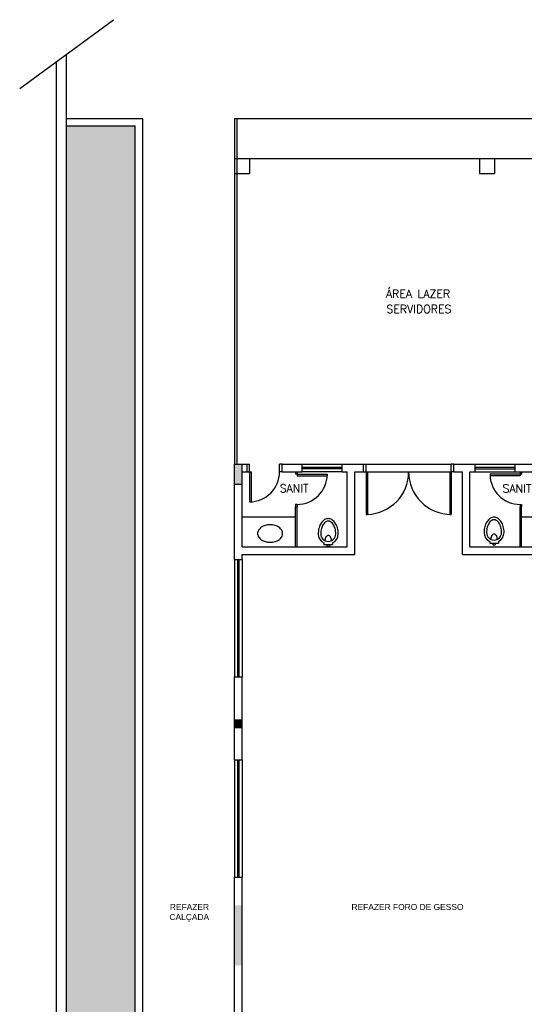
# Model space of a CAD drawing. Header units: metres. Extents: x -44 to 208, y -13 to 238.
# Tile 94 of 154: x -42 to -32, y 219 to 238. Entities that reach past the tile are written whole.
import ezdxf

# ---------------------------------------------------------------- set-up
doc = ezdxf.new("R2010")
doc.units = ezdxf.units.M
doc.header["$MEASUREMENT"] = 0
doc.layers.add('HTC-EST', color=253, linetype='Continuous')
doc.layers.add('TXT-ESP', color=40, linetype='Continuous')
doc.styles.add('50-30', font='romans.shx', dxfattribs={"height": 0.16})
doc.styles.add('Texto Ambiente 1-50', font='arial.ttf', dxfattribs={"height": 0.12})

# ---------------------------------------------------------------- blocks, each defined once
blk = doc.blocks.new('ENTORNO')
at = {"layer": 'HTC-EST'}
for points in [[(93.509, -4.259), (93.359, -4.259), (93.359, -4.659), (93.509, -4.659)], [(93.359, -9.509), (93.509, -9.509), (93.509, -9.359), (93.359, -9.359)], [(93.509, -13.059), (93.359, -13.059), (93.359, -14.259), (93.509, -14.259)]]:
    blk.add_hatch(color=256, dxfattribs=at).paths.add_polyline_path(points)
for p, q in [((89.072, 3.241), (90.943, 4.611)), ((89.809, -32.702), (89.809, 3.781)), ((90.009, -32.586), (90.009, 3.927)), ((90.009, 2.641), (91.528, 2.641)), ((91.528, -24.909), (91.528, 2.641)), ((93.359, 2.641), (132.809, 2.641)), ((93.359, 2.641), (93.359, -4.259)), ((93.409, 2.641), (93.409, -4.259)), ((90.009, 2.491), (91.378, 2.491)), ((91.378, -25.059), (91.378, 2.491)), ((93.359, 1.841), (100.159, 1.841)), ((93.359, 1.841), (93.659, 1.841)), ((93.659, 1.841), (93.659, 1.541)), ((98.249, 1.841), (98.549, 1.841)), ((98.249, 1.841), (98.249, 1.541)), ((98.549, 1.841), (98.549, 1.541)), ((93.359, 1.541), (93.659, 1.541)), ((98.249, 1.541), (98.549, 1.541)), ((93.359, -6.159), (93.359, -4.259)), ((93.359, -4.259), (93.609, -4.259)), ((93.509, -5.909), (93.509, -4.259)), ((93.609, -4.409), (93.609, -4.259)), ((93.609, -4.259), (93.659, -4.259)), ((93.659, -4.409), (93.659, -4.259)), ((94.259, -4.409), (94.259, -4.259)), ((94.309, -4.259), (94.259, -4.259)), ((94.309, -4.409), (94.309, -4.259)), ((94.309, -4.259), (94.709, -4.259)), ((94.709, -4.409), (94.709, -4.259)), ((94.709, -4.259), (95.509, -4.259)), ((94.709, -4.319), (95.509, -4.319)), ((95.509, -4.259), (95.934, -4.259)), ((95.509, -4.409), (95.509, -4.259)), ((95.934, -4.409), (95.934, -4.259)), ((95.934, -4.259), (95.984, -4.259)), ((95.984, -4.259), (97.684, -4.259)), ((95.984, -4.409), (95.984, -4.259)), ((97.684, -4.409), (97.684, -4.259)), ((97.734, -4.259), (97.684, -4.259)), ((97.734, -4.409), (97.734, -4.259)), ((97.734, -4.259), (98.159, -4.259)), ((98.159, -4.409), (98.159, -4.259)), ((98.159, -4.259), (98.959, -4.259)), ((98.159, -4.319), (98.959, -4.319)), ((98.959, -4.409), (98.959, -4.259)), ((98.959, -4.259), (99.359, -4.259)), ((93.509, -4.409), (93.609, -4.409)), ((93.609, -4.409), (93.659, -4.409)), ((93.659, -4.409), (93.689, -4.409)), ((93.659, -4.409), (93.659, -5.009)), ((93.689, -4.409), (93.689, -4.409)), ((93.689, -4.409), (93.689, -5.009)), ((94.309, -4.409), (94.259, -4.409)), ((94.309, -4.409), (94.709, -4.409)), ((94.579, -4.409), (94.579, -4.459)), ((94.609, -4.459), (94.579, -4.459)), ((94.609, -4.409), (94.609, -4.459)), ((94.609, -4.459), (95.209, -4.459)), ((94.609, -4.459), (94.609, -4.489)), ((94.609, -4.489), (95.209, -4.489)), ((94.609, -4.489), (94.609, -4.489)), ((95.509, -4.349), (94.709, -4.349)), ((95.509, -4.409), (94.709, -4.409)), ((95.209, -4.459), (95.209, -4.489)), ((95.509, -4.409), (95.609, -4.409)), ((95.609, -5.909), (95.609, -4.409)), ((95.759, -6.059), (95.759, -4.409)), ((95.759, -4.409), (95.934, -4.409)), ((95.934, -4.409), (95.984, -4.409)), ((95.984, -4.409), (96.014, -4.409)), ((95.984, -4.409), (95.984, -5.259)), ((96.014, -4.409), (97.684, -4.41)), ((96.014, -4.409), (96.014, -5.259)), ((97.654, -4.41), (97.684, -4.41)), ((97.654, -4.41), (97.654, -5.26)), ((97.734, -4.409), (97.684, -4.409)), ((97.684, -4.41), (97.684, -5.26)), ((97.734, -4.409), (97.909, -4.409)), ((97.909, -6.059), (97.909, -4.409)), ((98.059, -5.909), (98.059, -4.409)), ((98.059, -4.409), (98.159, -4.409)), ((98.159, -4.349), (98.959, -4.349)), ((98.159, -4.409), (98.959, -4.409)), ((99.059, -4.459), (98.459, -4.459)), ((98.459, -4.459), (98.459, -4.489)), ((99.059, -4.489), (98.459, -4.489)), ((98.959, -4.409), (99.359, -4.409)), ((99.059, -4.409), (99.059, -4.459)), ((99.059, -4.459), (99.059, -4.489)), ((99.059, -4.459), (99.089, -4.459)), ((99.059, -4.489), (99.059, -4.489)), ((99.089, -4.409), (99.089, -4.459)), ((93.359, -4.659), (93.509, -4.659)), ((93.659, -5.009), (93.689, -5.009)), ((94.609, -5.059), (94.579, -5.059)), ((94.579, -5.059), (94.579, -5.109)), ((94.609, -5.059), (94.609, -5.109)), ((99.059, -5.059), (99.059, -5.109)), ((99.059, -5.059), (99.089, -5.059)), ((99.089, -5.059), (99.089, -5.109)), ((94.579, -5.909), (94.579, -5.109)), ((94.579, -5.109), (94.609, -5.109)), ((94.609, -5.909), (94.609, -5.109)), ((95.984, -5.259), (96.014, -5.259)), ((97.654, -5.26), (97.684, -5.26)), ((99.059, -5.909), (99.059, -5.109)), ((99.059, -5.109), (99.089, -5.109)), ((99.089, -5.909), (99.089, -5.109)), ((93.509, -5.309), (94.579, -5.309)), ((99.089, -5.309), (100.159, -5.309)), ((95.143, -5.828), (95.143, -5.858)), ((95.143, -5.858), (95.317, -5.858)), ((95.205, -5.858), (95.205, -5.893)), ((95.205, -5.893), (95.255, -5.893)), ((95.255, -5.858), (95.255, -5.893)), ((95.317, -5.828), (95.317, -5.858)), ((98.452, -5.8), (98.452, -5.83)), ((98.452, -5.83), (98.627, -5.83)), ((98.514, -5.83), (98.514, -5.865)), ((98.514, -5.865), (98.564, -5.865)), ((98.564, -5.83), (98.564, -5.865)), ((98.627, -5.8), (98.627, -5.83)), ((93.509, -5.909), (95.609, -5.909)), ((93.509, -6.059), (95.759, -6.059)), ((93.509, -6.159), (93.509, -6.059)), ((97.909, -6.059), (100.159, -6.059)), ((98.059, -5.909), (100.159, -5.909)), ((93.359, -6.159), (93.359, -8.499)), ((93.359, -6.159), (93.509, -6.159)), ((93.419, -6.159), (93.419, -8.499)), ((93.449, -6.159), (93.449, -8.499)), ((93.509, -6.159), (93.509, -8.499)), ((93.359, -10.159), (93.359, -8.499)), ((93.359, -8.499), (93.509, -8.499)), ((93.509, -10.159), (93.509, -8.499)), ((93.359, -9.359), (93.509, -9.359)), ((93.359, -9.509), (93.509, -9.509)), ((93.359, -10.159), (93.359, -12.499)), ((93.359, -10.159), (93.509, -10.159)), ((93.419, -10.159), (93.419, -12.499)), ((93.449, -10.159), (93.449, -12.499)), ((93.509, -10.159), (93.509, -12.499)), ((93.359, -15.259), (93.359, -12.499)), ((93.359, -12.499), (93.509, -12.499)), ((93.509, -15.259), (93.509, -12.499))]:
    blk.add_line(p, q, dxfattribs=at)
blk.add_lwpolyline([(94.07, -5.815, 0.07067), (94.169, -5.801, 0.082314), (94.247, -5.764, 0.106842), (94.303, -5.704, 0.13438), (94.32, -5.64, 0.13438), (94.303, -5.577, 0.106842), (94.247, -5.517, 0.082314), (94.169, -5.479, 0.07067), (94.07, -5.465, 0.07067), (93.971, -5.479, 0.082314), (93.893, -5.517, 0.106842), (93.837, -5.577, 0.13438), (93.82, -5.64, 0.13438), (93.837, -5.704, 0.106842), (93.893, -5.764, 0.082314), (93.971, -5.801, 0.07067)], format="xyb", close=True, dxfattribs=at)
for points in [[(95.43, -5.648, 0.066402), (95.414, -5.526, 0.078959), (95.371, -5.432, 0.107161), (95.302, -5.364, 0.141785), (95.23, -5.343, 0.141785), (95.158, -5.364, 0.107161), (95.089, -5.432, 0.078959), (95.046, -5.526, 0.066402), (95.03, -5.648, 0.066402)], [(95.38, -5.648, 0.066402), (95.366, -5.539, 0.078959), (95.33, -5.46, 0.107161), (95.275, -5.406, 0.141785), (95.23, -5.393, 0.141785), (95.185, -5.406, 0.107161), (95.13, -5.46, 0.078959), (95.094, -5.539, 0.066402), (95.08, -5.648, 0.066402)], [(98.739, -5.62, 0.066402), (98.723, -5.499, 0.078959), (98.681, -5.405, 0.107161), (98.611, -5.336, 0.141785), (98.539, -5.315, 0.141785), (98.468, -5.336, 0.107161), (98.398, -5.405, 0.078959), (98.356, -5.499, 0.066402), (98.339, -5.62, 0.066402)], [(98.689, -5.62, 0.066402), (98.675, -5.512, 0.078959), (98.639, -5.432, 0.107161), (98.584, -5.378, 0.141785), (98.539, -5.365, 0.141785), (98.494, -5.378, 0.107161), (98.44, -5.432, 0.078959), (98.404, -5.512, 0.066402), (98.389, -5.62, 0.066402)], [(95.295, -5.783, 0.064559), (95.29, -5.742, 0.077436), (95.276, -5.71, 0.107172), (95.253, -5.687, 0.145191), (95.23, -5.68, 0.145191), (95.207, -5.687, 0.107172), (95.184, -5.71, 0.077436), (95.17, -5.742, 0.064559), (95.165, -5.783, 0.064559)], [(98.605, -5.755, 0.064559), (98.599, -5.714, 0.077436), (98.586, -5.683, 0.107172), (98.563, -5.66, 0.145191), (98.539, -5.653, 0.145191), (98.516, -5.66, 0.107172), (98.493, -5.683, 0.077436), (98.479, -5.714, 0.064559), (98.474, -5.755, 0.064559)]]:
    blk.add_lwpolyline(points, format="xyb", dxfattribs=at)
for centre, radius, start, end in [((93.659, -4.409), 0.6, 270, 0), ((94.609, -4.459), 0.6, 270, 360), ((95.984, -4.409), 0.851, 272.0198, 0), ((97.684, -4.41), 0.849, 179.9547, 270), ((99.059, -4.459), 0.6, 180, 270), ((95.23, -5.648), 0.2, 180, 244.1581), ((95.23, -5.648), 0.15, 180, 0), ((95.23, -5.648), 0.2, 295.8419, 0), ((98.539, -5.62), 0.2, 180, 244.1581), ((98.539, -5.62), 0.15, 180, 0), ((98.539, -5.62), 0.2, 295.8419, 0)]:
    blk.add_arc(centre, radius, start, end, dxfattribs=at)
at = {"layer": 'HTC-EST', "style": '50-30'}
for s, p in [('ÁREA LAZER ', (96.381, -0.936)), ('SERVIDORES', (96.392, -1.241)), ('SANIT', (94.261, -4.819)), ('SANIT', (98.709, -4.822))]:
    blk.add_text(s, height=0.16, dxfattribs=at).set_placement(p)

msp = doc.modelspace()

# ---------------------------------------------------------------- hatches: boundary and pattern name
at = {"layer": 'HTC-EST', "true_color": 0x1b6b00}
h = msp.add_hatch(dxfattribs=at)
h.set_pattern_fill('AR-SAND', color=86, scale=0.1)
h.set_pattern_definition([(37.5, (-55.50201, 1.10952), (-0.00629934, 0.19268238), [0, -0.152, 0, -0.17, 0, -0.1625]), (7.5, (-55.502, 1.10952), (0.17697767, 0.2822146), [0, -0.082, 0, -0.137, 0, -0.0525]), (327.5, (-55.62501, 1.10952), (0.31141419, 0.0005659), [0, -0.05, 0, -0.18, 0, -0.235]), (317.5, (-55.625, 1.10952), (0.30061266, 0.08776756), [0, -0.025, 0, -0.118, 0, -0.135])])
h.paths.add_polyline_path([(-40.081, 236.264), (-41.45, 236.264), (-41.45, 201.187), (-38.83, 202.709), (-38.83, 208.714), (-40.081, 208.714)])

# ---------------------------------------------------------------- block references
msp.add_blockref('ENTORNO', (-131.459, 233.773))

# ---------------------------------------------------------------- texts
at = {"layer": 'TXT-ESP', "char_height": 0.12, "width": 6.07021, "attachment_point": 1, "style": 'Texto Ambiente 1-50'}
for s, insert in [('\\pi0.35831;REFAZER \\P\\pi0.34996;CALÇADA', (-39.748, 220.741)), ('\\pi1.9277;REFAZER FORO DE GESSO ', (-37.693, 220.741))]:
    msp.add_mtext(s, dxfattribs=dict(at, insert=insert))

doc.saveas('drawing.dxf')
